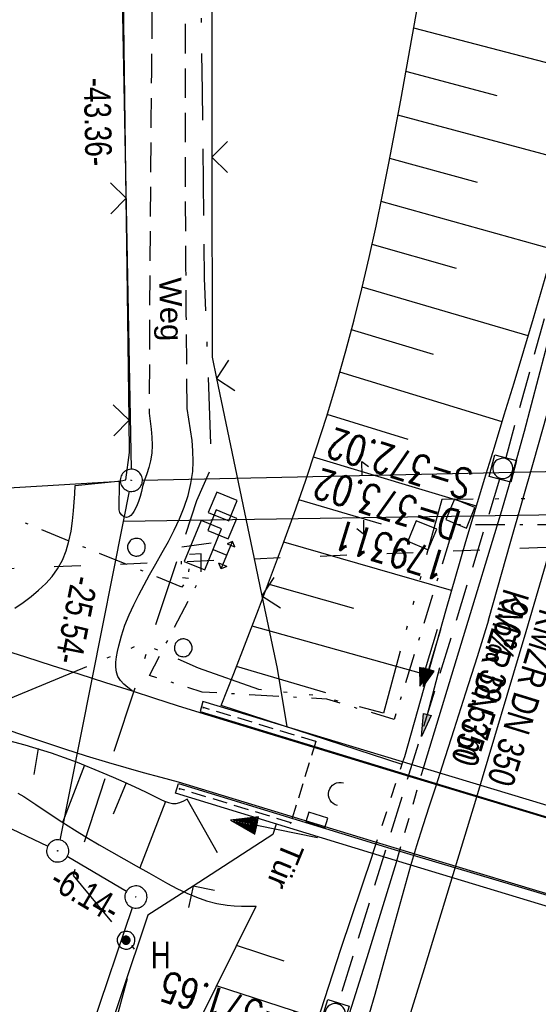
# Model space of a CAD drawing. Extents: x 507875 to 508634, y 446340 to 447363.
# Tile 62 of 71: x 508350 to 508385, y 447147 to 447214. Entities that reach past the tile are written whole.
import ezdxf

# ---------------------------------------------------------------- set-up
doc = ezdxf.new("R2010")
doc.units = 0
doc.header["$LTSCALE"] = 10
doc.header["$MEASUREMENT"] = 0
for name, pattern in [('ACAD_ISO03W100', [30, 12, -18]), ('ACAD_ISO14W100', [25.5, 12, -3, 0.5, -3, 0.5, -3, 0.5, -3]), ('ACAD_ISO16W100', [73, 15, -6.5, 15, -6.5, 15, -7, 1, -7]), ('AUSGEZOGEN', [0]), ('LT00', [0]), ('LT01', [0.2, 0.1, -0.1]), ('LT08', [0.42, 0.2, -0.1, 0.02, -0.1]), ('LT11', [0.3, 0.2, -0.1]), ('LT17', [0.15, 0.1, -0.05]), ('STRICHLINIE2', [0.375, 0.25, -0.125])]:
    doc.linetypes.add(name, pattern=pattern)
doc.layers.get('0').update_dxf_attribs({"linetype": 'LT00'})
for name, color, linetype in [('--EK_FBR', 250, 'LT00'), ('--EK_Halt-Pfeil', 4, 'LT00'), ('--EK_Haltung', 7, 'STRICHLINIE2'), ('--EK_Haltung-Text', 140, 'LT00'), ('--EK_Schacht-Text', 5, 'LT00'), ('--EL_DFK_AB_L', 21, 'LT00'), ('--EL_DFK_AB_P', 7, 'LT00'), ('--EL_Halt-Pfeil', 4, 'LT00'), ('--EL_Haltung', 182, 'STRICHLINIE2'), ('--EL_Haltung-Text', 182, 'LT00'), ('ABSTAND', 8, 'LT00'), ('BAB-KABEL', 220, 'ACAD_ISO16W100'), ('DFK_AB_L', 21, 'LT00'), ('DFK_AB_P', 7, 'LT00'), ('DFK_KATASTER', 250, 'LT00'), ('DFK_TOPO-SYM', 252, 'LT00'), ('DFK_VERMPKT', 252, 'LT00'), ('FELDWEG_TEXT', 250, 'Continuous'), ('PFEIL', 140, 'AUSGEZOGEN'), ('STROM_UNTER', 80, 'LT08'), ('TELEKOM', 210, 'ACAD_ISO14W100'), ('TOR_TEXT_B', 11, 'Continuous'), ('V127_AFBR_BAB', 250, 'LT00'), ('V127_BOESCH', 250, 'LT00'), ('V127_BOSCHUNG', 250, 'LT00'), ('V127_BR_KAPPE', 30, 'LT00'), ('V127_BR_WID', 30, 'LT17'), ('V127_EINFAHRT', 250, 'LT00'), ('V127_FELDWEG', 250, 'LT11'), ('V127_GRABEN', 250, 'LT00'), ('V127_KA_MULD', 182, 'LT00'), ('V127_LD_MARK', 250, 'LT00'), ('V127_SINKK', 182, 'LT00'), ('V127_STROM', 80, 'LT00'), ('V127_TOR', 10, 'LT00'), ('V127_UK_DURCH', 182, 'LT00'), ('V127_Verdeckt', 253, 'LT00'), ('V127_W_SCHACH', 130, 'LT00'), ('V127_ZAUN', 40, 'LT00'), ('WASSERLTG', 130, 'ACAD_ISO03W100')]:
    doc.layers.add(name, color=color, linetype=linetype)
doc.styles.add('Beschrift', font='ARIAL.TTF')
doc.styles.add('Haltungsbeschriftung', font='ARIAL.TTF', dxfattribs={"width": 0.75})
doc.styles.add('schachtbeschriftung', font='romans.shx', dxfattribs={"width": 0.75, "height": 2})
doc.styles.get("Standard").update_dxf_attribs({"font": 'ARIAL.TTF'})

# ---------------------------------------------------------------- blocks, each defined once
blk = doc.blocks.new('SYMB7050')
at = {"color": 0, "linetype": 'ByBlock'}
blk.add_lwpolyline([(0, 0), (0, 0.093), (0.046, 0.058)], dxfattribs=at)
blk = doc.blocks.new('SYMB7010')
at = {"color": 0, "linetype": 'ByBlock'}
for points in [[(-0.031408, 0.499213), (-0.093728, 0.49134), (-0.15457, 0.475719), (-0.212975, 0.452595), (-0.268021, 0.422333), (-0.31884, 0.385411), (-0.36463, 0.342411), (-0.40467, 0.29401), (-0.438329, 0.240973), (-0.465074, 0.184136), (-0.484486, 0.124395), (-0.496256, 0.062692), (-0.5002, 0)], [(-0.5002, 0), (-0.496256, -0.062692), (-0.484486, -0.124395), (-0.465075, -0.184136), (-0.438329, -0.240973), (-0.404671, -0.29401), (-0.36463, -0.342411), (-0.31884, -0.385411), (-0.268021, -0.422333), (-0.212975, -0.452595), (-0.154571, -0.475719), (-0.093728, -0.49134), (-0.031408, -0.499213), (0.031408, -0.499213)], [(0.5002, 0), (0.496256, 0.062692), (0.484485, 0.124395), (0.465074, 0.184136), (0.438329, 0.240973), (0.40467, 0.29401), (0.36463, 0.342411), (0.31884, 0.385411), (0.268021, 0.422333), (0.212975, 0.452595), (0.15457, 0.475719), (0.093728, 0.49134), (0.031408, 0.499213), (-0.031408, 0.499213)], [(0.031408, -0.499213), (0.093728, -0.491341), (0.15457, -0.475719), (0.212975, -0.452595), (0.268021, -0.422333), (0.31884, -0.385411), (0.36463, -0.342411), (0.404671, -0.294011), (0.438329, -0.240974), (0.465075, -0.184136), (0.484486, -0.124395), (0.496256, -0.062692), (0.500201, 0)]]:
    blk.add_lwpolyline(points, dxfattribs=at)
blk = doc.blocks.new('SYMB7005')
at = {"color": 0, "linetype": 'ByBlock'}
for p, q in [((-0.5005, 0), (-0.496554, -0.062729)), ((-0.22, -0.04784), (-0.22, 0.04784)), ((-0.2, -0.101888), (-0.2, 0.101888)), ((-0.18, -0.134415), (-0.18, 0.134415)), ((-0.16, -0.158785), (-0.16, 0.158786)), ((-0.14, -0.175417), (-0.14, 0.175417)), ((-0.12, -0.190319), (-0.12, 0.190319)), ((-0.1, -0.201009), (-0.1, 0.201009)), ((-0.08, -0.210244), (-0.08, 0.210244)), ((-0.06, -0.216311), (-0.06, 0.216311)), ((-0.04, -0.22156), (-0.04, 0.22156)), ((0.01073, 0.225245), (-0.032092, 0.223205)), ((-0.02, -0.22353), (-0.02, 0.22353)), ((0, -0.22539), (0, 0.22559)), ((0.02, -0.22353), (0.02, 0.22353)), ((0.04, -0.22156), (0.04, 0.22156)), ((0.06, -0.216311), (0.06, 0.216311)), ((0.08, -0.210244), (0.08, 0.210244)), ((0.1, -0.201009), (0.1, 0.201009)), ((0.12, -0.190319), (0.12, 0.190319)), ((0.14, -0.175417), (0.14, 0.175417)), ((0.16, -0.158785), (0.16, 0.158785)), ((0.18, -0.134415), (0.18, 0.134415)), ((0.2, -0.101888), (0.2, 0.101888)), ((0.22, -0.047839), (0.22, 0.04784))]:
    blk.add_line(p, q, dxfattribs=at)
for points in [[(0.5005, 0), (0.496553, 0.062729), (0.484776, 0.124469), (0.465353, 0.184246), (0.438592, 0.241118), (0.404913, 0.294187), (0.364849, 0.342616), (0.319031, 0.385642), (0.268181, 0.422586), (0.213103, 0.452866), (0.154663, 0.476004), (0.093784, 0.491635), (0.031427, 0.499512), (-0.031427, 0.499512), (-0.093784, 0.491635), (-0.154663, 0.476004), (-0.213103, 0.452866), (-0.268181, 0.422586), (-0.319031, 0.385642), (-0.364849, 0.342616), (-0.404913, 0.294187), (-0.438592, 0.241118), (-0.465353, 0.184246), (-0.484776, 0.124469), (-0.496554, 0.062729), (-0.5005, 0)], [(-0.032092, 0.223205), (-0.073754, 0.213098), (-0.11275, 0.195289), (-0.147671, 0.170422), (-0.177255, 0.139395), (-0.200432, 0.10333), (-0.216366, 0.063531), (-0.224479, 0.021435), (-0.224479, -0.021435)], [(0.2255, 0), (0.221425, 0.042676), (0.209347, 0.08381), (0.189703, 0.121915), (0.163202, 0.155613), (0.130803, 0.183687), (0.093676, 0.205122), (0.053164, 0.219144), (0.01073, 0.225245)], [(0.01073, -0.225245), (0.053164, -0.219144), (0.093676, -0.205122), (0.130803, -0.183687), (0.163202, -0.155613), (0.189703, -0.121915), (0.209347, -0.08381), (0.221425, -0.042676), (0.2255, 0)], [(0.031427, -0.499513), (0.093784, -0.491635), (0.154663, -0.476004), (0.213103, -0.452866), (0.268182, -0.422587), (0.319031, -0.385642), (0.364849, -0.342616), (0.404913, -0.294187), (0.438592, -0.241118), (0.465354, -0.184247), (0.484776, -0.124469), (0.496554, -0.062729), (0.500501, 0)], [(-0.496554, -0.062729), (-0.484776, -0.124469), (-0.465353, -0.184246), (-0.438592, -0.241118), (-0.404913, -0.294187), (-0.364849, -0.342616), (-0.319031, -0.385642), (-0.268182, -0.422586), (-0.213103, -0.452866), (-0.154663, -0.476004), (-0.093784, -0.491635), (-0.031427, -0.499513), (0.031427, -0.499513)], [(-0.224479, -0.021435), (-0.216366, -0.063531), (-0.200432, -0.10333), (-0.177255, -0.139395), (-0.147671, -0.170422), (-0.11275, -0.195289), (-0.073754, -0.213098), (-0.032092, -0.223205), (0.01073, -0.225245)]]:
    blk.add_lwpolyline(points, dxfattribs=at)
blk = doc.blocks.new('SYMB0003')
at = {"color": 0, "linetype": 'ByBlock'}
for p, q in [((-0.015712, 0), (0.010166, 0.012015)), ((0, -0.021257), (-0.015712, 0)), ((0.010166, 0.012015), (0, -0.021257))]:
    blk.add_line(p, q, dxfattribs=at)
for points in [[(-0.031395, 0.499013), (-0.093691, 0.491144), (-0.154509, 0.475528), (-0.21289, 0.452414), (-0.267913, 0.422164), (-0.318712, 0.385257), (-0.364484, 0.342274), (-0.404509, 0.293893), (-0.438154, 0.240877), (-0.464888, 0.184062), (-0.484292, 0.124345), (-0.496058, 0.062667), (-0.5, 0)], [(0.5, 0), (0.496057, 0.062667), (0.484292, 0.124345), (0.464888, 0.184062), (0.438153, 0.240877), (0.404509, 0.293893), (0.364484, 0.342274), (0.318712, 0.385257), (0.267913, 0.422164), (0.21289, 0.452414), (0.154509, 0.475528), (0.093691, 0.491144), (0.031395, 0.499013), (-0.031395, 0.499013)], [(-0.5, 0), (-0.496058, -0.062667), (-0.484292, -0.124345), (-0.464888, -0.184062), (-0.438154, -0.240877), (-0.404509, -0.293893), (-0.364485, -0.342274), (-0.318712, -0.385257), (-0.267914, -0.422164), (-0.21289, -0.452414), (-0.154509, -0.475529), (-0.093691, -0.491144), (-0.031395, -0.499014), (0.031395, -0.499014)], [(0.031395, -0.499014), (0.093691, -0.491144), (0.154509, -0.475529), (0.21289, -0.452414), (0.267914, -0.422164), (0.318712, -0.385257), (0.364485, -0.342274), (0.404509, -0.293893), (0.438154, -0.240877), (0.464889, -0.184062), (0.484292, -0.124345), (0.496058, -0.062667), (0.5, 0)]]:
    blk.add_lwpolyline(points, dxfattribs=at)
blk = doc.blocks.new('SYMB0070')
at = {"color": 0, "linetype": 'ByBlock'}
for p, q in [((-0.5, 0), (0.2, 0)), ((0.5, 0), (0.2, 0.1)), ((0.2, 0.1), (0.2, 0)), ((0.468, 0), (0.21, 0.086)), ((0.21, 0.086), (0.21, -0.086)), ((0.21, -0.086), (0.468, 0)), ((0.22, -0.072), (0.437, 0)), ((0.23, -0.058), (0.405, 0)), ((0.24, -0.045), (0.374, 0)), ((0.342, 0), (0.25, 0.031)), ((0.25, 0.031), (0.25, -0.031)), ((0.25, -0.031), (0.342, 0)), ((0.26, -0.017), (0.31, 0)), ((0.27, -0.003), (0.279, 0))]:
    blk.add_line(p, q, dxfattribs=at)
for points in [[(0.2, 0), (0.2, -0.1), (0.5, 0)], [(0.437, 0), (0.22, 0.072), (0.22, -0.072)], [(0.405, 0), (0.23, 0.058), (0.23, -0.058)], [(0.374, 0), (0.24, 0.045), (0.24, -0.045)], [(0.31, 0), (0.26, 0.017), (0.26, -0.017)], [(0.279, 0), (0.27, 0.003), (0.27, -0.003)]]:
    blk.add_lwpolyline(points, dxfattribs=at)
blk = doc.blocks.new('SYMB0011')
at = {"color": 0, "linetype": 'ByBlock'}
for p, q in [((0.5, 0), (-0.5, 0)), ((0, 0.5), (0, -0.5))]:
    blk.add_line(p, q, dxfattribs=at)
blk = doc.blocks.new('SYMB0007')
at = {"color": 0, "linetype": 'ByBlock'}
blk.add_lwpolyline([(-0.5, -0.5), (0.5, -0.5), (0.5, 0.5), (-0.5, 0.5), (-0.5, -0.5)], dxfattribs=at)
blk = doc.blocks.new('SYMB0024')
at = {"color": 0, "linetype": 'ByBlock'}
for p, q in [((-0.5, 0.5), (0, 0)), ((0, 0), (0.5, 0.5))]:
    blk.add_line(p, q, dxfattribs=at)
blk = doc.blocks.new('Pfreil3')
at = {"layer": 'PFEIL'}
blk.add_hatch(color=256, dxfattribs=at).paths.add_polyline_path([(-1.549, 0.273), (-1.549, -0.273), (0, 0)])
for p, q in [((-1.549, 0), (-4.831, 0)), ((-1.549, -0.273), (-1.549, 0.273)), ((-1.549, 0.273), (0, 0)), ((0, 0), (-1.549, -0.273))]:
    blk.add_line(p, q, dxfattribs=at)
blk = doc.blocks.new('SYMB1107')
at = {"color": 0, "linetype": 'ByBlock'}
for points in [[(-0.2, 0), (-0.196157, 0.039018), (-0.184776, 0.076537), (-0.166294, 0.111114), (-0.141421, 0.141421), (-0.111114, 0.166294), (-0.076537, 0.184776), (-0.039018, 0.196157), (0, 0.2)], [(0, 0.2), (0.039018, 0.196157), (0.076537, 0.184776), (0.111114, 0.166294), (0.141421, 0.141421), (0.166294, 0.111114), (0.184776, 0.076537), (0.196157, 0.039018), (0.2, 0)]]:
    blk.add_lwpolyline(points, dxfattribs=at)
blk = doc.blocks.new('SYMB1210')
at = {"color": 0, "linetype": 'ByBlock'}
blk.add_line((0.018815, -0.179014), (0.055623, -0.17119), dxfattribs=at)
for points in [[(-0.2, -0.2), (-0.2, 0.2), (0.2, 0.2), (0.2, -0.2), (-0.2, -0.2)], [(0.018815, 0.179014), (-0.018815, 0.179014), (-0.055623, 0.17119), (-0.09, 0.155885), (-0.120444, 0.133766), (-0.145623, 0.105801), (-0.164438, 0.073213), (-0.176067, 0.037424), (-0.18, 0)], [(0.18, 0), (0.176067, 0.037424), (0.164438, 0.073213), (0.145623, 0.105801), (0.120444, 0.133766), (0.09, 0.155885), (0.055623, 0.17119), (0.018815, 0.179014)], [(-0.18, 0), (-0.176067, -0.037424), (-0.164438, -0.073213), (-0.145623, -0.105801), (-0.120444, -0.133766), (-0.09, -0.155885), (-0.055623, -0.17119), (-0.018815, -0.179014), (0.018815, -0.179014)], [(0.055623, -0.17119), (0.09, -0.155885), (0.120444, -0.133766), (0.145623, -0.105801), (0.164438, -0.073213), (0.176067, -0.037424), (0.18, 0)]]:
    blk.add_lwpolyline(points, dxfattribs=at)
blk = doc.blocks.new('SYMB0702')
at = {"color": 0, "linetype": 'ByBlock'}
for p, q in [((0.071716, 0.203284), (0.071716, 0.146716)), ((0.1, 0.175), (-0.1, 0.175)), ((0, 0.075), (0, 0.175))]:
    blk.add_line(p, q, dxfattribs=at)
for points in [[(-0.071716, 0.203284), (-0.1, 0.175), (-0.071716, 0.146716), (-0.071716, 0.203284)], [(0.071716, 0.203284), (0.1, 0.175), (0.071716, 0.146716)], [(0.15, 0.075), (-0.15, 0.075), (-0.15, -0.075), (0.15, -0.075), (0.15, 0.075)]]:
    blk.add_lwpolyline(points, dxfattribs=at)
blk = doc.blocks.new('SYMB0652')
at = {"color": 0, "linetype": 'ByBlock'}
blk.add_lwpolyline([(-0.15, -0.075), (0.15, -0.075), (0.15, 0.075), (-0.15, 0.075), (-0.15, -0.075)], dxfattribs=at)

msp = doc.modelspace()

# ---------------------------------------------------------------- linework, layer by layer
at = {"layer": '--EK_FBR'}
for points in [[(508381.789, 447173.238), (508383.306, 447178.576), (508384.821, 447183.914), (508386.334, 447189.252), (508387.841, 447194.593), (508389.342, 447199.935), (508390.835, 447205.279), (508392.319, 447210.626), (508393.791, 447215.976), (508395.25, 447221.329), (508396.561, 447226.187), (508397.859, 447231.049), (508399.144, 447235.914), (508400.414, 447240.783), (508401.669, 447245.656), (508403.579, 447253.203), (508405.449, 447260.76), (508407.281, 447268.326), (508408.244, 447272.371), (508409.196, 447276.419), (508410.14, 447280.469), (508411.076, 447284.521), (508411.717, 447287.317)], [(508381.789, 447173.238), (508381.015, 447170.768), (508380.238, 447168.299), (508379.455, 447165.831), (508378.662, 447163.367), (508378.223, 447162.021), (508377.786, 447160.674), (508377.353, 447159.326), (508376.93, 447157.975), (508376.522, 447156.62), (508376.173, 447155.409), (508375.834, 447154.194), (508375.502, 447152.978), (508375.172, 447151.76), (508374.839, 447150.544), (508374.103, 447147.932), (508373.341, 447145.328)], [(508348.697, 447171.314), (508350.5, 447170.754), (508352.3, 447170.184), (508354.098, 447169.607), (508355.895, 447169.028), (508357.693, 447168.451), (508359.223, 447167.963), (508360.753, 447167.478), (508362.284, 447166.994), (508376.477, 447162.665), (508390.949, 447158.294)], [(508419.239, 447144.579), (508403.707, 447149.283), (508389.411, 447153.627), (508375.196, 447157.914), (508360.838, 447162.283), (508359.655, 447162.601), (508358.472, 447162.923), (508357.292, 447163.253), (508356.116, 447163.595), (508354.626, 447164.05), (508353.143, 447164.525), (508351.663, 447165.013), (508350.186, 447165.508), (508348.709, 447166.006)]]:
    msp.add_lwpolyline(points, dxfattribs=at)
at = {"layer": '--EK_Haltung'}
for p, q in [((508393.514, 447222.542), (508382.959, 447184.217)), ((508382.54, 447182.778), (508371.644, 447147.351))]:
    msp.add_line(p, q, dxfattribs=at)
at = {"layer": '--EL_DFK_AB_L'}
for p, q in [((508356.845, 447225.289), (508357.636, 447183.438)), ((508358.4, 447182.706), (508430.141, 447184.263)), ((508357.505, 447181.955), (508357.101, 447179.908)), ((508430.31, 447181.018), (508357.101, 447179.908)), ((508357.101, 447179.908), (508352.817, 447158.374)), ((508357.314, 447154.9), (508353.317, 447157.257)), ((508310.921, 447015.56), (508357.72, 447153.809))]:
    msp.add_line(p, q, dxfattribs=at)
at = {"layer": '--EL_Haltung'}
for p, q in [((508393.514, 447222.542), (508382.959, 447184.217)), ((508382.54, 447182.778), (508371.644, 447147.351))]:
    msp.add_line(p, q, dxfattribs=at)
at = {"layer": 'BAB-KABEL', "ltscale": 0.03, "flags": 128}
msp.add_lwpolyline([(508403.91, 447290.526), (508402.026, 447282.819), (508386.099, 447280.447), (508366.681, 447274.025), (508361.372, 447269.698), (508361.657, 447256.667), (508362.44, 447209.011), (508362.578, 447196.367), (508363.064, 447183.585), (508362.055, 447181.303), (508353.705, 447155.981), (508356.394, 447152.75), (508357.893, 447150.945), (508345.987, 447106.957), (508319.979, 447031.323), (508314.893, 447014.991), (508307.501, 446987.6), (508299.946, 446957.549), (508297.327, 446948.162), (508293.932, 446941.348), (508287.31, 446931.654), (508277.454, 446917.498), (508268.65, 446905.428), (508266.719, 446901.965), (508263.925, 446896.05), (508236.791, 446838.253), (508218.669, 446798.755), (508182.002, 446732.503), (508173.757, 446722.034), (508158.32, 446691.576), (508134.637, 446653.79), (508129.799, 446634.854), (508127.623, 446632.926), (508117.245, 446626.48), (508107.493, 446619.069), (508101.7, 446595.112), (508091.075, 446575.777), (508080.997, 446555.552), (508070.49, 446543.962), (508052.779, 446538.014), (508053.275, 446532.867), (508054.03, 446526.659), (508053.055, 446512.517), (508031.724, 446493.735), (508025.765, 446492.102), (508020.21, 446489.1), (508016.01, 446486.751), (508018.853, 446477.045), (508018.707, 446455.032), (508018.065, 446449.034)], dxfattribs=at)
at = {"layer": 'DFK_AB_L'}
for p, q in [((508356.845, 447225.289), (508357.636, 447183.438)), ((508358.4, 447182.706), (508430.141, 447184.263)), ((508357.505, 447181.955), (508357.101, 447179.908)), ((508430.31, 447181.018), (508357.101, 447179.908)), ((508357.101, 447179.908), (508352.817, 447158.374)), ((508357.314, 447154.9), (508353.317, 447157.257)), ((508310.921, 447015.56), (508357.72, 447153.809))]:
    msp.add_line(p, q, dxfattribs=at)
at = {"layer": 'DFK_KATASTER'}
for p, q in [((508318.469, 447180.284), (508356.902, 447182.643)), ((508335.868, 447165.626), (508351.993, 447157.96))]:
    msp.add_line(p, q, dxfattribs=at)
at = {"layer": 'STROM_UNTER', "flags": 128}
for points in [[(508477.172, 447163.364), (508477.545, 447162.406), (508476.8, 447162.193), (508477.996, 447158.654), (508476.665, 447158.122), (508471.154, 447156.276), (508468.806, 447155.359), (508465.862, 447153.833), (508462.245, 447152.27), (508457.451, 447150.907), (508454.116, 447150.118), (508450.028, 447149.436), (508446.694, 447148.909), (508445.101, 447148.799), (508443.427, 447148.811), (508441.981, 447148.995), (508440.977, 447149.304), (508439.995, 447149.739), (508439.134, 447150.279), (508438.535, 447151.07), (508437.55, 447153.07), (508436.168, 447157.076), (508435.578, 447159.575), (508435.171, 447160.617), (508433.603, 447164.001), (508433.361, 447165.254), (508433.391, 447167.221), (508433.702, 447169.937), (508434.017, 447175.325), (508433.991, 447176.735), (508433.577, 447177.601), (508432.689, 447178.211), (508431.649, 447178.584), (508428.243, 447179.356), (508416.166, 447179.704), (508379.481, 447179.683), (508375.412, 447166.521), (508370.87, 447167.897), (508362.445, 447168.38), (508358.87, 447169.505), (508362.368, 447176.21), (508362.368, 447177.727), (508361.559, 447177.684), (508361.503, 447176.068), (508361.063, 447175.473), (508344.018, 447182.443), (508343.223, 447182.565), (508340.741, 447186.937), (508326.288, 447214.199), (508322.953, 447217.365), (508315.802, 447217.982), (508316.102, 447224.024)], [(508363.05, 447178.45), (508360.993, 447178.152), (508361.021, 447176.124), (508361.503, 447176.068)]]:
    msp.add_lwpolyline(points, dxfattribs=at)
at = {"layer": 'TELEKOM', "ltscale": 0.05, "flags": 128}
msp.add_lwpolyline([(508474.982, 447165.553), (508473.172, 447165.084), (508474.673, 447159.364), (508464.672, 447154.328), (508456.661, 447151.277), (508453.539, 447150.41), (508444.602, 447148.803), (508441.981, 447148.995), (508439.155, 447149.476), (508437.854, 447150.277), (508435.953, 447153.679), (508433.953, 447160.482), (508432.252, 447163.983), (508431.951, 447165.284), (508432.552, 447176.789), (508431.941, 447177.756), (508416.745, 447181.791), (508378.627, 447181.391), (508374.691, 447166.96), (508370.19, 447168.143), (508366.264, 447168.543), (508362.179, 447169.984), (508358.413, 447171.665), (508347.839, 447167.262), (508337.4, 447169.983), (508328.414, 447171.935), (508322.641, 447172.543), (508316.286, 447172.936), (508310.426, 447172.329), (508294.909, 447170.287), (508285.316, 447168.639), (508276.487, 447167.205), (508271.842, 447166.858), (508264.535, 447167.811), (508253.336, 447170.847), (508250.234, 447179.486), (508234.735, 447192.344), (508230.978, 447195.531), (508227.158, 447198.133), (508210.966, 447203.512), (508203.353, 447206.262), (508189.318, 447199.877), (508186.179, 447190.406), (508183.805, 447181.725), (508180.252, 447166.858), (508182.036, 447154.933), (508172.713, 447111.806), (508163.222, 447073.34), (508154.785, 447034.675), (508153.031, 446995.556), (508154.9, 446955.58), (508158.105, 446912.014), (508138.041, 446875.457), (508116.295, 446837.958), (508103.884, 446802.928), (508083.738, 446761.261), (508071.735, 446745.953), (508067.468, 446734.788), (508063.405, 446727.276), (508059.458, 446719.322), (508062.263, 446713.436), (508069.977, 446704.887), (508081.477, 446692.274), (508095.24, 446677.226), (508103.795, 446669.378), (508122.044, 446644.24), (508132.002, 446636.813), (508105.767, 446613.366), (508119.825, 446594.076), (508150.119, 446555.817), (508154.748, 446559.461), (508167.768, 446536.941), (508183.181, 446511.575), (508186.807, 446510.85), (508218.928, 446451.464), (508225.819, 446439.687), (508234.16, 446421.749), (508247.216, 446396.382), (508258.477, 446371.283), (508263.554, 446356.788), (508266.895, 446346.738)], dxfattribs=at)
at = {"layer": 'V127_AFBR_BAB'}
for points in [[(508381.789, 447173.238), (508383.306, 447178.576), (508384.821, 447183.914), (508386.334, 447189.252), (508387.841, 447194.593), (508389.342, 447199.935), (508390.835, 447205.279), (508392.319, 447210.626), (508393.791, 447215.976), (508395.25, 447221.329), (508396.561, 447226.187), (508397.859, 447231.049), (508399.144, 447235.914), (508400.414, 447240.783), (508401.669, 447245.656), (508403.579, 447253.203), (508405.449, 447260.76), (508407.281, 447268.326), (508408.244, 447272.371), (508409.196, 447276.419), (508410.14, 447280.469), (508411.076, 447284.521), (508411.717, 447287.317)], [(508381.789, 447173.238), (508381.015, 447170.768), (508380.238, 447168.299), (508379.455, 447165.831), (508378.662, 447163.367), (508378.223, 447162.021), (508377.786, 447160.674), (508377.353, 447159.326), (508376.93, 447157.975), (508376.522, 447156.62), (508376.173, 447155.409), (508375.834, 447154.194), (508375.502, 447152.978), (508375.172, 447151.76), (508374.839, 447150.544), (508374.103, 447147.932), (508373.341, 447145.328)], [(508348.697, 447171.314), (508350.5, 447170.754), (508352.3, 447170.184), (508354.098, 447169.607), (508355.895, 447169.028), (508357.693, 447168.451), (508359.223, 447167.963), (508360.753, 447167.478), (508362.284, 447166.994), (508376.477, 447162.665), (508390.949, 447158.294)], [(508419.239, 447144.579), (508403.707, 447149.283), (508389.411, 447153.627), (508375.196, 447157.914), (508360.838, 447162.283), (508359.655, 447162.601), (508358.472, 447162.923), (508357.292, 447163.253), (508356.116, 447163.595), (508354.626, 447164.05), (508353.143, 447164.525), (508351.663, 447165.013), (508350.186, 447165.508), (508348.709, 447166.006)]]:
    msp.add_lwpolyline(points, dxfattribs=at)
at = {"layer": 'V127_BOESCH'}
for points in [[(508363.724, 447167.469), (508364.568, 447169.627), (508365.408, 447171.787), (508366.24, 447173.948), (508367.061, 447176.113), (508367.866, 447178.282), (508368.652, 447180.456), (508369.414, 447182.636), (508370.149, 447184.823), (508370.854, 447187.019), (508371.523, 447189.224), (508372.154, 447191.44), (508372.71, 447193.534), (508373.232, 447195.637), (508373.723, 447197.748), (508374.188, 447199.867), (508374.63, 447201.992), (508375.054, 447204.122), (508375.462, 447206.257), (508375.858, 447208.395), (508376.247, 447210.535), (508376.631, 447212.677), (508377.015, 447214.82)], [(508348.637, 447165.275), (508350.447, 447164.82), (508352.231, 447164.276), (508353.987, 447163.645), (508355.71, 447162.928), (508356.426, 447162.62), (508357.146, 447162.304), (508357.874, 447161.976), (508358.616, 447161.627), (508359.374, 447161.251), (508359.635, 447161.119), (508359.897, 447160.998), (508360.159, 447160.903), (508360.419, 447160.848), (508360.677, 447160.849), (508360.935, 447160.915), (508361.191, 447161.03), (508361.445, 447161.169)], [(508349.973, 447161.551), (508350.383, 447161.31), (508350.79, 447161.042), (508351.193, 447160.765), (508352.088, 447160.16), (508352.959, 447159.594), (508353.812, 447159.059), (508354.65, 447158.55), (508355.481, 447158.059), (508356.309, 447157.581), (508357.139, 447157.107), (508357.977, 447156.633), (508358.828, 447156.151), (508359.453, 447155.797), (508360.088, 447155.445), (508360.733, 447155.106), (508361.389, 447154.79), (508362.054, 447154.508), (508362.731, 447154.269), (508363.419, 447154.083), (508364.118, 447153.962), (508364.603, 447153.919), (508365.091, 447153.902), (508365.583, 447153.902), (508366.076, 447153.911)], [(508362.029, 447145.729), (508363.373, 447148.458), (508364.723, 447151.185), (508366.076, 447153.911)]]:
    msp.add_lwpolyline(points, dxfattribs=at)
at = {"layer": 'V127_BOSCHUNG'}
for p, q in [((508389.314, 447209.975), (508376.737, 447213.269)), ((508382.378, 447208.69), (508376.208, 447210.32)), ((508387.767, 447204.137), (508375.672, 447207.385)), ((508381.046, 447202.836), (508375.118, 447204.455)), ((508386.161, 447198.289), (508374.539, 447201.543)), ((508379.625, 447197.004), (508373.922, 447198.641)), ((508384.473, 447192.451), (508373.258, 447195.75)), ((508378.069, 447191.208), (508372.539, 447192.875)), ((508382.716, 447186.648), (508371.751, 447190.006)), ((508376.363, 447185.456), (508370.889, 447187.132)), ((508380.971, 447180.934), (508369.96, 447184.252)), ((508374.549, 447179.736), (508368.976, 447181.376)), ((508379.292, 447175.254), (508367.949, 447178.51)), ((508372.687, 447174.029), (508366.893, 447175.666)), ((508377.671, 447169.517), (508365.814, 447172.839)), ((508370.795, 447168.328), (508364.757, 447170.112)), ((508375.948, 447163.489), (508363.728, 447167.478)), ((508351.36, 447164.553), (508351.057, 447162.81)), ((508354.492, 447163.444), (508353, 447159.568)), ((508357.289, 447162.241), (508356.415, 447160.133)), ((508361.409, 447161.149), (508363.452, 447157.525)), ((508359.959, 447160.973), (508358.212, 447156.5)), ((508367.972, 447150.181), (508364.752, 447151.244)), ((508370.271, 447146.288), (508363.397, 447148.507))]:
    msp.add_line(p, q, dxfattribs=at)
at = {"layer": 'V127_BR_KAPPE'}
for points in [[(508362.304, 447167.061), (508376.479, 447162.736), (508390.974, 447158.346), (508405.155, 447154.045), (508420.69, 447149.403), (508420.9, 447150.08), (508405.431, 447154.748), (508390.991, 447159.121), (508376.715, 447163.439), (508362.479, 447167.739), (508362.304, 447167.061)], [(508360.827, 447162.197), (508375.198, 447157.81), (508389.383, 447153.566), (508403.7, 447149.199), (508419.226, 447144.498), (508419.011, 447143.818), (508403.485, 447148.496), (508388.88, 447152.932), (508374.981, 447157.15), (508360.624, 447161.533), (508360.827, 447162.197)]]:
    msp.add_lwpolyline(points, dxfattribs=at)
at = {"layer": 'V127_BR_WID'}
for p, q in [((508370.112, 447165.035), (508362.528, 447167.326)), ((508370.112, 447165.035), (508368.433, 447159.546)), ((508368.433, 447159.546), (508360.93, 447161.837))]:
    msp.add_line(p, q, dxfattribs=at)
at = {"layer": 'V127_EINFAHRT'}
for points in [[(508356.799, 447171.502), (508356.888, 447171.844), (508356.983, 447172.183), (508357.218, 447172.897), (508357.494, 447173.595), (508357.806, 447174.281), (508358.145, 447174.958), (508358.507, 447175.63), (508358.883, 447176.302), (508359.311, 447177.05), (508359.738, 447177.803), (508360.154, 447178.562), (508360.547, 447179.326), (508360.907, 447180.098), (508361.223, 447180.878), (508361.484, 447181.668), (508361.679, 447182.467), (508361.797, 447183.277), (508361.831, 447183.975), (508361.812, 447184.68), (508361.751, 447185.39), (508361.658, 447186.105), (508361.544, 447186.823), (508361.419, 447187.542)], [(508358.854, 447187.239), (508358.93, 447186.693), (508358.995, 447186.148), (508359.04, 447185.606), (508359.052, 447185.067), (508359.023, 447184.533), (508358.941, 447184.005), (508358.828, 447183.567), (508358.689, 447183.133), (508358.545, 447182.702), (508358.413, 447182.274), (508358.325, 447181.938), (508358.241, 447181.602), (508358.141, 447181.266), (508358.008, 447180.929), (508357.826, 447180.59), (508357.723, 447180.439), (508357.605, 447180.309), (508357.473, 447180.217), (508357.326, 447180.184), (508357.151, 447180.231), (508356.988, 447180.348), (508356.868, 447180.509), (508356.823, 447180.687), (508356.849, 447182.64)], [(508349.781, 447174.043), (508350.331, 447174.44), (508350.869, 447174.845), (508351.383, 447175.266), (508351.863, 447175.712), (508352.295, 447176.189), (508352.668, 447176.707), (508352.985, 447177.293), (508353.234, 447177.92), (508353.426, 447178.578), (508353.57, 447179.258), (508353.673, 447179.948), (508353.747, 447180.638), (508353.792, 447181.21), (508353.827, 447181.779), (508353.857, 447182.344)], [(508357.693, 447168.451), (508357.41, 447168.678), (508357.145, 447168.912), (508356.917, 447169.161), (508356.744, 447169.431), (508356.638, 447169.731), (508356.595, 447170.056), (508356.602, 447170.401), (508356.647, 447170.76), (508356.717, 447171.128), (508356.799, 447171.502)]]:
    msp.add_lwpolyline(points, dxfattribs=at)
at = {"layer": 'V127_FELDWEG', "flags": 128}
for points in [[(508361.419, 447187.542), (508361.39, 447190.707), (508361.363, 447193.871), (508361.34, 447197.036), (508361.311, 447202.852), (508361.304, 447208.667), (508361.319, 447214.483), (508361.357, 447220.299), (508361.378, 447222.571), (508361.399, 447224.844), (508361.418, 447227.117), (508361.43, 447229.39), (508361.433, 447231.663), (508361.424, 447233.935), (508361.398, 447236.208), (508361.358, 447238.314), (508361.305, 447240.421), (508361.244, 447242.527), (508361.178, 447244.634), (508361.111, 447246.74), (508361.049, 447248.846), (508360.994, 447250.952), (508360.95, 447253.058), (508360.923, 447255.164), (508360.915, 447257.27), (508360.923, 447258.757), (508360.938, 447260.244), (508360.957, 447261.731), (508360.976, 447263.218), (508360.99, 447264.706), (508360.995, 447266.195), (508360.986, 447267.804), (508360.957, 447269.413), (508360.903, 447271.02), (508360.819, 447272.626), (508360.7, 447274.228), (508360.542, 447275.827), (508360.385, 447277.103), (508360.207, 447278.377), (508360.015, 447279.649), (508359.815, 447280.92)], [(508357.469, 447280.466), (508357.631, 447279.456), (508357.789, 447278.446), (508357.937, 447277.435), (508358.07, 447276.423), (508358.183, 447275.409), (508358.293, 447274.14), (508358.372, 447272.867), (508358.425, 447271.593), (508358.46, 447270.317), (508358.483, 447269.039), (508358.5, 447267.762), (508358.518, 447266.485), (508358.556, 447264.58), (508358.606, 447262.677), (508358.662, 447260.775), (508358.721, 447258.873), (508358.776, 447256.971), (508358.849, 447254.009), (508358.907, 447251.045), (508358.951, 447248.081), (508358.984, 447245.116), (508359.008, 447242.151), (508359.027, 447239.186), (508359.042, 447236.22), (508359.056, 447232.97), (508359.067, 447229.72), (508359.074, 447226.47), (508359.075, 447223.22), (508359.068, 447219.971), (508359.053, 447216.726), (508359.032, 447213.481), (508359.005, 447210.235), (508358.976, 447206.99), (508358.947, 447203.745), (508358.92, 447200.5), (508358.896, 447197.255), (508358.879, 447193.916), (508358.865, 447190.577), (508358.854, 447187.239)]]:
    msp.add_lwpolyline(points, dxfattribs=at)
at = {"layer": 'V127_GRABEN'}
for points in [[(508376.002, 447163.654), (508376.124, 447164.027), (508378.945, 447174.037), (508379.571, 447176.223), (508380.212, 447178.406), (508380.865, 447180.584), (508381.526, 447182.761), (508382.191, 447184.936), (508382.858, 447187.111), (508383.521, 447189.287), (508384.178, 447191.464), (508384.826, 447193.644), (508385.61, 447196.349), (508386.376, 447199.059), (508387.126, 447201.773), (508387.863, 447204.491), (508388.588, 447207.212), (508389.304, 447209.936), (508390.013, 447212.662), (508390.718, 447215.39)], [(508377.392, 447163.234), (508377.504, 447163.622), (508382.686, 447180.651), (508383.215, 447182.436), (508383.723, 447184.228), (508384.215, 447186.024), (508384.694, 447187.823), (508385.167, 447189.625), (508385.637, 447191.427), (508386.111, 447193.228), (508386.811, 447195.841), (508387.526, 447198.449), (508388.252, 447201.054), (508388.986, 447203.657), (508389.727, 447206.258), (508390.47, 447208.858), (508391.215, 447211.458), (508391.956, 447214.058)], [(508370.178, 447145.999), (508370.991, 447148.505), (508371.819, 447151.007), (508373.943, 447157.349), (508373.978, 447157.456)], [(508371.796, 447144.731), (508372.696, 447147.576), (508373.582, 447150.426), (508375.566, 447156.878), (508375.591, 447156.965)]]:
    msp.add_lwpolyline(points, dxfattribs=at)
at = {"layer": 'V127_LD_MARK'}
msp.add_lwpolyline([(508414.269, 447286.268), (508413.123, 447281.289), (508409.927, 447267.842), (508406.99, 447255.848), (508403.976, 447243.873), (508400.887, 447231.918), (508397.722, 447219.982), (508394.483, 447208.066), (508391.169, 447196.171), (508387.782, 447184.297), (508384.322, 447172.445), (508380.921, 447161.048), (508377.452, 447149.672), (508373.792, 447137.922)], dxfattribs=at)
at = {"layer": 'V127_Verdeckt', "linetype": 'LT01', "flags": 128}
for points in [[(508373.978, 447157.456), (508376.002, 447163.654)], [(508375.591, 447156.965), (508377.392, 447163.234)]]:
    msp.add_lwpolyline(points, dxfattribs=at)
at = {"layer": 'V127_ZAUN'}
for p, q in [((508363.089, 447219.542), (508363.1, 447204.542)), ((508357.305, 447201.765), (508357.09, 447216.763))]:
    msp.add_line(p, q, dxfattribs=at)
for points in [[(508363.1, 447204.542), (508363.111, 447191.012), (508363.411, 447189.573)], [(508357.492, 447186.766), (508357.372, 447197.041), (508357.305, 447201.765)], [(508363.411, 447189.573), (508365.929, 447177.489), (508366.476, 447174.889)], [(508353.857, 447182.344), (508356.968, 447182.647), (508357.28, 447182.73), (508357.517, 447184.583), (508357.492, 447186.766)], [(508366.476, 447174.889), (508367.51, 447169.977), (508368.161, 447166.023)], [(508367.442, 447159.452), (508367.221, 447158.755), (508361.817, 447155.266)], [(508361.817, 447155.266), (508358.766, 447153.296), (508355.164, 447142.513)]]:
    msp.add_lwpolyline(points, dxfattribs=at)
at = {"layer": 'WASSERLTG', "ltscale": 0.015, "flags": 128}
msp.add_lwpolyline([(508600.825, 447162.738), (508427.821, 447179.837), (508327.181, 447175.827), (508270.861, 447168.906), (508250.59, 447175.867), (508228.131, 447190.927), (508198.136, 447200.07)], dxfattribs=at)

# ---------------------------------------------------------------- block references
at = {"layer": '--EK_Halt-Pfeil', "xscale": 4.00000000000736, "yscale": 4, "zscale": 4, "rotation": 252.9072199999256}
msp.add_blockref('SYMB0070', (508377.968, 447170.668), dxfattribs=at)
at = {"layer": '--EL_DFK_AB_P', "xscale": 1.500000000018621, "yscale": 1.5, "zscale": 1.5, "rotation": 264.7377099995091}
for p in [(508357.65, 447182.689), (508352.671, 447157.64), (508357.96, 447154.52)]:
    msp.add_blockref('SYMB0003', p, dxfattribs=at)
at = {"layer": '--EL_Halt-Pfeil', "xscale": 4.00000000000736, "yscale": 4, "zscale": 4, "rotation": 252.9072199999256}
msp.add_blockref('SYMB0070', (508377.738, 447170.685), dxfattribs=at)
at = {"layer": 'DFK_AB_P', "xscale": 1.500000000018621, "yscale": 1.5, "zscale": 1.5, "rotation": 264.7377099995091}
for p in [(508357.65, 447182.689), (508352.671, 447157.64), (508357.96, 447154.52)]:
    msp.add_blockref('SYMB0003', p, dxfattribs=at)
at = {"layer": 'DFK_KATASTER', "xscale": 10, "yscale": 10, "zscale": 10}
for p, rotation in [((508373.24, 447183.028), 1.242419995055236), ((508373.331, 447179.99), 180.8763100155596)]:
    msp.add_blockref('SYMB7050', p, dxfattribs=dict(at, rotation=rotation))
at = {"layer": 'DFK_VERMPKT', "xscale": 1.200000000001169, "yscale": 1.200000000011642, "zscale": 1.2, "rotation": 264.7377100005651}
for name, p in [('SYMB7010', (508357.99, 447178.169)), ('SYMB7010', (508361.16, 447171.368)), ('SYMB7005', (508357.29, 447151.6))]:
    msp.add_blockref(name, p, dxfattribs=at)
at = {"layer": 'PFEIL', "rotation": 255.0614321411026}
msp.add_blockref('Pfreil3', (508377.26, 447165.371), dxfattribs=at)
at = {"layer": 'V127_BR_WID', "xscale": 0.1, "yscale": 0.1, "zscale": 0.1, "rotation": 247.65211}
for p in [(508362.528, 447167.326), (508370.112, 447165.035), (508360.93, 447161.837), (508368.433, 447159.546)]:
    msp.add_blockref('SYMB0011', p, dxfattribs=at)
at = {"layer": 'V127_KA_MULD', "zscale": 3.8}
for p, xscale, yscale, rotation in [((508382.76, 447183.496), 3.800000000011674, 3.799999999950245, 75.36375819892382), ((508371.424, 447146.633), 3.799999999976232, 3.800000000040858, 72.73912283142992)]:
    msp.add_blockref('SYMB1210', p, dxfattribs=dict(at, xscale=xscale, yscale=yscale, rotation=rotation))
at = {"layer": 'V127_SINKK', "xscale": 4.500000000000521, "yscale": 4.500000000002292, "zscale": 4.5, "rotation": 162.390147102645}
msp.add_blockref('SYMB0652', (508370.195, 447159.726), dxfattribs=at)
at = {"layer": 'V127_STROM', "xscale": 10, "yscale": 10, "zscale": 10, "rotation": 247.65211}
msp.add_blockref('SYMB0702', (508362.485, 447178.303), dxfattribs=at)
at = {"layer": 'V127_TOR', "xscale": 5.999999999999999, "yscale": 6, "zscale": 6, "rotation": 168.5036706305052}
msp.add_blockref('SYMB0070', (508367.3, 447159.12), dxfattribs=at)
at = {"layer": 'V127_UK_DURCH', "xscale": 4.00000000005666, "yscale": 4.00000000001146, "zscale": 4, "rotation": 75.38505752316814}
msp.add_blockref('SYMB1107', (508371.778, 447161.475), dxfattribs=at)
at = {"layer": 'V127_W_SCHACH', "xscale": 1.5, "yscale": 1.5, "zscale": 1.5, "rotation": 247.65211}
for p in [(508363.827, 447180.923), (508379.891, 447180.445), (508363.789, 447179.708), (508377.313, 447178.982)]:
    msp.add_blockref('SYMB0007', p, dxfattribs=at)
at = {"layer": 'V127_ZAUN', "zscale": 2.1}
for p, xscale, yscale, rotation in [((508363.1, 447204.542), 2.1, 2.1, 270.04251), ((508357.305, 447201.765), 2.100000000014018, 2.099999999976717, 90.8199199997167), ((508363.411, 447189.573), 2.099999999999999, 2.1, 281.77087), ((508357.492, 447186.766), 2.099999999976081, 2.099999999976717, 90.6647300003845), ((508366.476, 447174.889), 2.100000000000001, 2.1, 281.88631), ((508361.817, 447155.266), 2.1, 2.1, 212.84946)]:
    msp.add_blockref('SYMB0024', p, dxfattribs=dict(at, xscale=xscale, yscale=yscale, rotation=rotation))

# ---------------------------------------------------------------- texts
at = {"layer": '--EK_Haltung-Text', "style": 'Haltungsbeschriftung', "width": 0.75}
for s, p in [('9.6‰ 38.57m', (508382.843, 447174.852)), ('KMZR DN 350', (508385.29, 447174.099))]:
    msp.add_text(s, height=1.8, rotation=-107.09278, dxfattribs=at).set_placement(p)
at = {"layer": '--EK_Schacht-Text', "style": 'schachtbeschriftung', "width": 0.75}
for s, rotation, p in [('S=372.02', -197.09277, (508380.868, 447183.297)), ('D=373.02', -197.09277, (508380.021, 447180.543)), ('179311', -197.09277, (508379.174, 447177.789)), ('S=371.65', -197.90147, (508369.528, 447146.457))]:
    msp.add_text(s, height=2, rotation=rotation, dxfattribs=at).set_placement(p)
at = {"layer": '--EL_Haltung-Text', "style": 'Haltungsbeschriftung', "width": 0.75}
msp.add_text('KMZR DN 350', height=1.8, rotation=-107.09278, dxfattribs=at).set_placement((508382.847, 447175.456))
at = {"layer": 'ABSTAND', "width": 0.75}
for s, rotation, p in [('-43.36-', -88.91631, (508354.434, 447209.893)), ('-25.54-', -101.24953, (508353.644, 447176.342)), ('-6.14-', -30.53229, (508351.987, 447155.237))]:
    msp.add_text(s, height=1.8, rotation=rotation, dxfattribs=at).set_placement(p)
at = {"layer": 'DFK_TOPO-SYM', "width": 0.75}
msp.add_text('H', height=1.8, rotation=0.00116, dxfattribs=at).set_placement((508358.951, 447149.709))
at = {"layer": 'FELDWEG_TEXT', "insert": (508359.082, 447196.373), "char_height": 1.5, "attachment_point": 7, "rotation": 271.44792, "style": 'Beschrift'}
msp.add_mtext('Weg', dxfattribs=at)
at = {"layer": 'TOR_TEXT_B', "insert": (508367.94, 447158.372), "char_height": 1.5, "attachment_point": 7, "rotation": 247.6521, "style": 'Beschrift'}
msp.add_mtext('Tür', dxfattribs=at)

doc.saveas('drawing.dxf')
